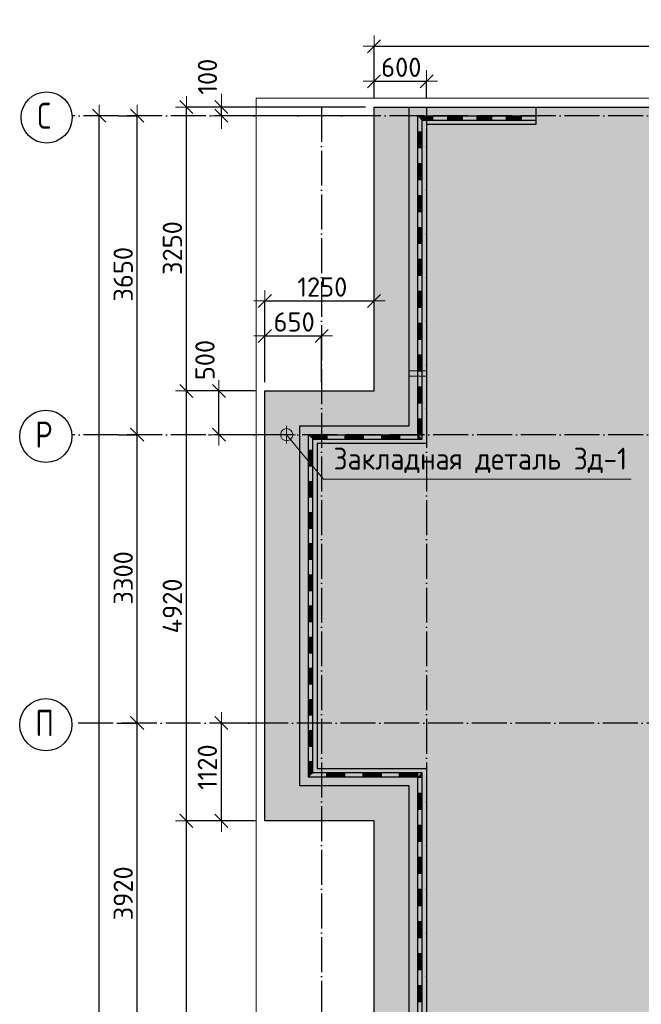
# Model space of a CAD drawing. Header units: millimetres. Extents: x -3483 to 105345, y -283423 to 72284.
# Tile 75 of 155: x -3453 to 3656, y 36321 to 47589. Entities that reach past the tile are written whole.
import ezdxf

# ---------------------------------------------------------------- set-up
doc = ezdxf.new("R2010")
doc.units = ezdxf.units.MM
doc.header["$PDMODE"] = 65
for name, pattern in [('______11', [500, 400, -50, 0, -50]), ('______2', [270, 200, -70]), ('______5', [1100, 800, -100, 100, -100])]:
    doc.linetypes.add(name, pattern=pattern)
for name, color, linetype, lineweight in [('Standard', 7, 'Continuous', 25), ('Закладная деталь_ общее', 7, 'Continuous', 25), ('Размерная линия_ общее', 7, 'Continuous', 13), ('Стена_ общее', 7, 'Continuous', 35), ('Фундамент (1)', 7, 'Continuous', 35), ('Фундамент_ общее', 7, 'Continuous', 35)]:
    doc.layers.add(name, color=color, linetype=linetype, lineweight=lineweight)
doc.layers.add('Осевая линия_ общее', color=7, linetype='______5', lineweight=13, true_color=0xa0a0a0)
doc.styles.add('ISOCPEUR', font='ISOCPEUR')
doc.dimstyles.new('DIMSTYLE_4', dxfattribs={"dimtxt": 220, "dimasz": 250, "dimexe": 0, "dimexo": 0, "dimgap": 110, "dimtad": 2, "dimdec": 0, "dimrnd": 5, "dimzin": 12, "dimdsep": 46, "dimtxsty": 'ISOCPEUR', "dimblk1": 'ALL_ML_STRICH', "dimblk2": 'ALL_ML_STRICH', "dimsah": 1, "dimcen": 0, "dimclrd": 7, "dimclre": 256, "dimclrt": 7, "dimadec": 0, "dimazin": 0, "dimtfac": 1, "dimtdec": 0, "dimtix": 1, "dimtmove": 2, "dimatfit": 3, "dimfxl": 0, "dimtzin": 0, "dimlwd": 0, "dimlwe": -3, "dimarcsym": 0})
doc.dimstyles.new('DIMSTYLE_5', dxfattribs={"dimtxt": 220, "dimasz": 250, "dimexe": 0, "dimexo": 0, "dimgap": 110, "dimtad": 2, "dimdec": 0, "dimrnd": 5, "dimzin": 12, "dimdsep": 46, "dimtxsty": 'ISOCPEUR', "dimblk1": 'ALL_ML_STRICH', "dimblk2": 'ALL_ML_STRICH', "dimsah": 1, "dimcen": 0, "dimclrd": 7, "dimclre": 256, "dimclrt": 7, "dimadec": 0, "dimazin": 0, "dimtfac": 1, "dimtdec": 0, "dimtix": 1, "dimtmove": 2, "dimatfit": 3, "dimfxl": 0, "dimtvp": 1.2, "dimtzin": 0, "dimlwd": 0, "dimlwe": -3, "dimarcsym": 0})

# ---------------------------------------------------------------- blocks, each defined once
blk = doc.blocks.new('ALL_ML_STRICH')
at = {"color": 0, "linetype": 'ByBlock', "lineweight": -2}
for p, q in [((0, -0.5), (0, 0.5)), ((-1, 0), (0.5, 0)), ((-0.3, -0.3), (0.3, 0.3))]:
    blk.add_line(p, q, dxfattribs=at)
blk = doc.blocks.new('*D12')
at = {"layer": 'DEFPOINTS', "color": 7, "linetype": 'Continuous', "lineweight": 13, "transparency": 33554687}
for p in [(600, 47285), (600, 46590), (14500, 46590)]:
    blk.add_point(p, dxfattribs=at)
at = {"layer": 'Размерная линия_ общее', "color": 253, "linetype": 'Continuous', "lineweight": -2, "true_color": 0xa0a0a0, "transparency": 33554687}
for p, q in [((600, 46690), (600, 47285)), ((14500, 46690), (14500, 47285))]:
    blk.add_line(p, q, dxfattribs=at)
at = {"layer": 'Размерная линия_ общее', "color": 7, "linetype": 'Continuous', "lineweight": -2, "transparency": 33554687}
blk.add_line((600, 47285), (14500, 47285), dxfattribs=at)
at = {"layer": 'Размерная линия_ общее', "color": 7, "linetype": 'Continuous', "lineweight": 13, "transparency": 33554687, "xscale": 250, "yscale": 250, "zscale": 250, "rotation": 180}
blk.add_blockref('ALL_ML_STRICH', (600, 47285), dxfattribs=at)
at = {"layer": 'Размерная линия_ общее', "color": 7, "linetype": 'Continuous', "lineweight": 13, "transparency": 33554687, "xscale": 250, "yscale": 250, "zscale": 250}
blk.add_blockref('ALL_ML_STRICH', (14500, 47285), dxfattribs=at)
at = {"layer": 'Размерная линия_ общее', "color": 7, "linetype": 'Continuous', "lineweight": 13, "transparency": 33554687, "insert": (7583, 47445), "char_height": 220, "width": 1100, "attachment_point": 5, "style": 'ISOCPEUR'}
blk.add_mtext('\\A1;{13900}', dxfattribs=at)
blk = doc.blocks.new('*D14')
at = {"layer": 'DEFPOINTS', "color": 7, "linetype": 'Continuous', "lineweight": 13, "transparency": 33554687}
for p in [(600, 46885), (600, 46590), (1200, 46590)]:
    blk.add_point(p, dxfattribs=at)
at = {"layer": 'Размерная линия_ общее', "color": 253, "linetype": 'Continuous', "lineweight": -2, "true_color": 0xa0a0a0, "transparency": 33554687}
for p, q in [((600, 46690), (600, 46885)), ((1200, 46690), (1200, 46885))]:
    blk.add_line(p, q, dxfattribs=at)
at = {"layer": 'Размерная линия_ общее', "color": 7, "linetype": 'Continuous', "lineweight": -2, "transparency": 33554687}
blk.add_line((600, 46885), (1200, 46885), dxfattribs=at)
at = {"layer": 'Размерная линия_ общее', "color": 7, "linetype": 'Continuous', "lineweight": 13, "transparency": 33554687, "xscale": 250, "yscale": 250, "zscale": 250, "rotation": 180}
blk.add_blockref('ALL_ML_STRICH', (600, 46885), dxfattribs=at)
at = {"layer": 'Размерная линия_ общее', "color": 7, "linetype": 'Continuous', "lineweight": 13, "transparency": 33554687, "xscale": 250, "yscale": 250, "zscale": 250}
blk.add_blockref('ALL_ML_STRICH', (1200, 46885), dxfattribs=at)
at = {"layer": 'Размерная линия_ общее', "color": 7, "linetype": 'Continuous', "lineweight": 13, "transparency": 33554687, "insert": (911, 47045), "char_height": 220, "width": 660, "attachment_point": 5, "style": 'ISOCPEUR'}
blk.add_mtext('\\A1;{600}', dxfattribs=at)
blk = doc.blocks.new('*D21')
at = {"layer": 'DEFPOINTS', "color": 7, "linetype": 'Continuous', "lineweight": 13, "transparency": 33554687}
for p in [(-650, 39540), (-1147, 38420), (-650, 38420)]:
    blk.add_point(p, dxfattribs=at)
at = {"layer": 'Размерная линия_ общее', "color": 253, "linetype": 'Continuous', "lineweight": -2, "true_color": 0xa0a0a0, "transparency": 33554687}
for p, q in [((-750, 39540), (-1147, 39540)), ((-750, 38420), (-1147, 38420))]:
    blk.add_line(p, q, dxfattribs=at)
at = {"layer": 'Размерная линия_ общее', "color": 7, "linetype": 'Continuous', "lineweight": -2, "transparency": 33554687}
blk.add_line((-1147, 38420), (-1147, 39540), dxfattribs=at)
at = {"layer": 'Размерная линия_ общее', "color": 7, "linetype": 'Continuous', "lineweight": 13, "transparency": 33554687, "xscale": 250, "yscale": 250, "zscale": 250}
for p, rotation in [((-1147, 39540), 90), ((-1147, 38420), 270)]:
    blk.add_blockref('ALL_ML_STRICH', p, dxfattribs=dict(at, rotation=rotation))
at = {"layer": 'Размерная линия_ общее', "color": 7, "linetype": 'Continuous', "lineweight": 13, "transparency": 33554687, "insert": (-1307, 39035), "char_height": 220, "width": 880, "attachment_point": 5, "rotation": 90, "style": 'ISOCPEUR'}
blk.add_mtext('\\A1;{1120}', dxfattribs=at)
blk = doc.blocks.new('*D30')
at = {"layer": 'DEFPOINTS', "color": 7, "linetype": 'Continuous', "lineweight": 13, "transparency": 33554687}
for p in [(-650, 38420), (-1547, 32820), (-650, 32820)]:
    blk.add_point(p, dxfattribs=at)
at = {"layer": 'Размерная линия_ общее', "color": 253, "linetype": 'Continuous', "lineweight": -2, "true_color": 0xa0a0a0, "transparency": 33554687}
for p, q in [((-750, 38420), (-1547, 38420)), ((-750, 32820), (-1547, 32820))]:
    blk.add_line(p, q, dxfattribs=at)
at = {"layer": 'Размерная линия_ общее', "color": 7, "linetype": 'Continuous', "lineweight": -2, "transparency": 33554687}
blk.add_line((-1547, 32820), (-1547, 38420), dxfattribs=at)
at = {"layer": 'Размерная линия_ общее', "color": 7, "linetype": 'Continuous', "lineweight": 13, "transparency": 33554687, "xscale": 250, "yscale": 250, "zscale": 250}
for p, rotation in [((-1547, 38420), 90), ((-1547, 32820), 270)]:
    blk.add_blockref('ALL_ML_STRICH', p, dxfattribs=dict(at, rotation=rotation))
at = {"layer": 'Размерная линия_ общее', "color": 7, "linetype": 'Continuous', "lineweight": 13, "transparency": 33554687, "insert": (-1707, 35631), "char_height": 220, "width": 880, "attachment_point": 5, "rotation": 90, "style": 'ISOCPEUR'}
blk.add_mtext('\\A1;{5600}', dxfattribs=at)
blk = doc.blocks.new('*D31')
at = {"layer": 'DEFPOINTS', "color": 7, "linetype": 'Continuous', "lineweight": 13, "transparency": 33554687}
for p in [(-650, 43340), (-1547, 38420), (-650, 38420)]:
    blk.add_point(p, dxfattribs=at)
at = {"layer": 'Размерная линия_ общее', "color": 253, "linetype": 'Continuous', "lineweight": -2, "true_color": 0xa0a0a0, "transparency": 33554687}
for p, q in [((-750, 43340), (-1547, 43340)), ((-750, 38420), (-1547, 38420))]:
    blk.add_line(p, q, dxfattribs=at)
at = {"layer": 'Размерная линия_ общее', "color": 7, "linetype": 'Continuous', "lineweight": -2, "transparency": 33554687}
blk.add_line((-1547, 38420), (-1547, 43340), dxfattribs=at)
at = {"layer": 'Размерная линия_ общее', "color": 7, "linetype": 'Continuous', "lineweight": 13, "transparency": 33554687, "xscale": 250, "yscale": 250, "zscale": 250}
for p, rotation in [((-1547, 43340), 90), ((-1547, 38420), 270)]:
    blk.add_blockref('ALL_ML_STRICH', p, dxfattribs=dict(at, rotation=rotation))
at = {"layer": 'Размерная линия_ общее', "color": 7, "linetype": 'Continuous', "lineweight": 13, "transparency": 33554687, "insert": (-1707, 40880), "char_height": 220, "width": 880, "attachment_point": 5, "rotation": 90, "style": 'ISOCPEUR'}
blk.add_mtext('\\A1;{4920}', dxfattribs=at)
blk = doc.blocks.new('*D32')
at = {"layer": 'DEFPOINTS', "color": 7, "linetype": 'Continuous', "lineweight": 13, "transparency": 33554687}
for p in [(600, 46590), (-1547, 43340), (-650, 43340)]:
    blk.add_point(p, dxfattribs=at)
at = {"layer": 'Размерная линия_ общее', "color": 253, "linetype": 'Continuous', "lineweight": -2, "true_color": 0xa0a0a0, "transparency": 33554687}
for p, q in [((500, 46590), (-1547, 46590)), ((-750, 43340), (-1547, 43340))]:
    blk.add_line(p, q, dxfattribs=at)
at = {"layer": 'Размерная линия_ общее', "color": 7, "linetype": 'Continuous', "lineweight": -2, "transparency": 33554687}
blk.add_line((-1547, 43340), (-1547, 46590), dxfattribs=at)
at = {"layer": 'Размерная линия_ общее', "color": 7, "linetype": 'Continuous', "lineweight": 13, "transparency": 33554687, "xscale": 250, "yscale": 250, "zscale": 250}
for p, rotation in [((-1547, 46590), 90), ((-1547, 43340), 270)]:
    blk.add_blockref('ALL_ML_STRICH', p, dxfattribs=dict(at, rotation=rotation))
at = {"layer": 'Размерная линия_ общее', "color": 7, "linetype": 'Continuous', "lineweight": 13, "transparency": 33554687, "insert": (-1707, 44976), "char_height": 220, "width": 880, "attachment_point": 5, "rotation": 90, "style": 'ISOCPEUR'}
blk.add_mtext('\\A1;{3250}', dxfattribs=at)
blk = doc.blocks.new('*D33')
at = {"layer": 'DEFPOINTS', "color": 7, "linetype": 'Continuous', "lineweight": 13, "transparency": 33554687}
for p in [(600, 46590), (-1147, 46490), (532, 46490)]:
    blk.add_point(p, dxfattribs=at)
at = {"layer": 'Размерная линия_ общее', "color": 253, "linetype": 'Continuous', "lineweight": -2, "true_color": 0xa0a0a0, "transparency": 33554687}
for p, q in [((500, 46590), (-1147, 46590)), ((432, 46490), (-1147, 46490))]:
    blk.add_line(p, q, dxfattribs=at)
at = {"layer": 'Размерная линия_ общее', "color": 7, "linetype": 'Continuous', "lineweight": -2, "transparency": 33554687}
blk.add_line((-1147, 46490), (-1147, 46590), dxfattribs=at)
at = {"layer": 'Размерная линия_ общее', "color": 7, "linetype": 'Continuous', "lineweight": 13, "transparency": 33554687, "xscale": 250, "yscale": 250, "zscale": 250}
for p, rotation in [((-1147, 46490), 270), ((-1147, 46590), 90)]:
    blk.add_blockref('ALL_ML_STRICH', p, dxfattribs=dict(at, rotation=rotation))
at = {"layer": 'Размерная линия_ общее', "color": 7, "linetype": 'Continuous', "lineweight": 13, "transparency": 33554687, "insert": (-1306, 46937), "char_height": 220, "width": 660, "attachment_point": 5, "rotation": 90, "style": 'ISOCPEUR'}
blk.add_mtext('\\A1;{100}', dxfattribs=at)
blk = doc.blocks.new('*D35')
at = {"layer": 'DEFPOINTS', "color": 7, "linetype": 'Continuous', "lineweight": 13, "transparency": 33554687}
for p in [(-650, 44370), (-650, 43340), (600, 43340)]:
    blk.add_point(p, dxfattribs=at)
at = {"layer": 'Размерная линия_ общее', "color": 253, "linetype": 'Continuous', "lineweight": -2, "true_color": 0xa0a0a0, "transparency": 33554687}
for p, q in [((-650, 43440), (-650, 44370)), ((600, 43440), (600, 44370))]:
    blk.add_line(p, q, dxfattribs=at)
at = {"layer": 'Размерная линия_ общее', "color": 7, "linetype": 'Continuous', "lineweight": -2, "transparency": 33554687}
blk.add_line((-650, 44370), (600, 44370), dxfattribs=at)
at = {"layer": 'Размерная линия_ общее', "color": 7, "linetype": 'Continuous', "lineweight": 13, "transparency": 33554687, "xscale": 250, "yscale": 250, "zscale": 250, "rotation": 180}
blk.add_blockref('ALL_ML_STRICH', (-650, 44370), dxfattribs=at)
at = {"layer": 'Размерная линия_ общее', "color": 7, "linetype": 'Continuous', "lineweight": 13, "transparency": 33554687, "xscale": 250, "yscale": 250, "zscale": 250}
blk.add_blockref('ALL_ML_STRICH', (600, 44370), dxfattribs=at)
at = {"layer": 'Размерная линия_ общее', "color": 7, "linetype": 'Continuous', "lineweight": 13, "transparency": 33554687, "insert": (8, 44530), "char_height": 220, "width": 880, "attachment_point": 5, "style": 'ISOCPEUR'}
blk.add_mtext('\\A1;{1250}', dxfattribs=at)
blk = doc.blocks.new('*D36')
at = {"layer": 'DEFPOINTS', "color": 7, "linetype": 'Continuous', "lineweight": 13, "transparency": 33554687}
for p in [(-650, 43970), (-650, 43340), (0, 43340)]:
    blk.add_point(p, dxfattribs=at)
at = {"layer": 'Размерная линия_ общее', "color": 253, "linetype": 'Continuous', "lineweight": -2, "true_color": 0xa0a0a0, "transparency": 33554687}
for p, q in [((-650, 43440), (-650, 43970)), ((0, 43440), (0, 43970))]:
    blk.add_line(p, q, dxfattribs=at)
at = {"layer": 'Размерная линия_ общее', "color": 7, "linetype": 'Continuous', "lineweight": -2, "transparency": 33554687}
blk.add_line((-650, 43970), (0, 43970), dxfattribs=at)
at = {"layer": 'Размерная линия_ общее', "color": 7, "linetype": 'Continuous', "lineweight": 13, "transparency": 33554687, "xscale": 250, "yscale": 250, "zscale": 250, "rotation": 180}
blk.add_blockref('ALL_ML_STRICH', (-650, 43970), dxfattribs=at)
at = {"layer": 'Размерная линия_ общее', "color": 7, "linetype": 'Continuous', "lineweight": 13, "transparency": 33554687, "xscale": 250, "yscale": 250, "zscale": 250}
blk.add_blockref('ALL_ML_STRICH', (0, 43970), dxfattribs=at)
at = {"layer": 'Размерная линия_ общее', "color": 7, "linetype": 'Continuous', "lineweight": 13, "transparency": 33554687, "insert": (-314, 44130), "char_height": 220, "width": 660, "attachment_point": 5, "style": 'ISOCPEUR'}
blk.add_mtext('\\A1;{650}', dxfattribs=at)
blk = doc.blocks.new('*D706')
at = {"layer": 'DEFPOINTS', "color": 7, "linetype": 'Continuous', "lineweight": 13, "transparency": 33554687}
for p in [(-2418, 46490), (-2783, 0), (-2544, 0)]:
    blk.add_point(p, dxfattribs=at)
at = {"layer": 'Размерная линия_ общее', "color": 253, "linetype": 'Continuous', "lineweight": -2, "true_color": 0xa0a0a0, "transparency": 33554687}
for p, q in [((-2438, 46490), (-2544, 46490)), ((-2763, 0), (-2544, 0))]:
    blk.add_line(p, q, dxfattribs=at)
at = {"layer": 'Размерная линия_ общее', "color": 7, "linetype": 'Continuous', "lineweight": -2, "transparency": 33554687}
blk.add_line((-2544, 0), (-2544, 46490), dxfattribs=at)
at = {"layer": 'Размерная линия_ общее', "color": 7, "linetype": 'Continuous', "lineweight": 13, "transparency": 33554687, "xscale": 250, "yscale": 250, "zscale": 250}
for p, rotation in [((-2544, 46490), 90), ((-2544, 0), 270)]:
    blk.add_blockref('ALL_ML_STRICH', p, dxfattribs=dict(at, rotation=rotation))
at = {"layer": 'Размерная линия_ общее', "color": 7, "linetype": 'Continuous', "lineweight": 13, "transparency": 33554687, "insert": (-2704, 23234), "char_height": 220, "width": 1100, "attachment_point": 5, "rotation": 90, "style": 'ISOCPEUR'}
blk.add_mtext('\\A1;{46490}', dxfattribs=at)
blk = doc.blocks.new('*D718')
at = {"layer": 'DEFPOINTS', "color": 7, "linetype": 'Continuous', "lineweight": 13, "transparency": 33554687}
for p in [(-2424, 39540), (-2424, 35620), (-2109, 35620)]:
    blk.add_point(p, dxfattribs=at)
at = {"layer": 'Размерная линия_ общее', "color": 253, "linetype": 'Continuous', "lineweight": -2, "true_color": 0xa0a0a0, "transparency": 33554687}
for p, q in [((-2324, 39540), (-2109, 39540)), ((-2324, 35620), (-2109, 35620))]:
    blk.add_line(p, q, dxfattribs=at)
at = {"layer": 'Размерная линия_ общее', "color": 7, "linetype": 'Continuous', "lineweight": -2, "transparency": 33554687}
blk.add_line((-2109, 35620), (-2109, 39540), dxfattribs=at)
at = {"layer": 'Размерная линия_ общее', "color": 7, "linetype": 'Continuous', "lineweight": 13, "transparency": 33554687, "xscale": 250, "yscale": 250, "zscale": 250}
for p, rotation in [((-2109, 39540), 90), ((-2109, 35620), 270)]:
    blk.add_blockref('ALL_ML_STRICH', p, dxfattribs=dict(at, rotation=rotation))
at = {"layer": 'Размерная линия_ общее', "color": 7, "linetype": 'Continuous', "lineweight": 13, "transparency": 33554687, "insert": (-2269, 37591), "char_height": 220, "width": 880, "attachment_point": 5, "rotation": 90, "style": 'ISOCPEUR'}
blk.add_mtext('\\A1;{3920}', dxfattribs=at)
blk = doc.blocks.new('*D719')
at = {"layer": 'DEFPOINTS', "color": 7, "linetype": 'Continuous', "lineweight": 13, "transparency": 33554687}
for p in [(-2424, 42840), (-2424, 39540), (-2109, 39540)]:
    blk.add_point(p, dxfattribs=at)
at = {"layer": 'Размерная линия_ общее', "color": 253, "linetype": 'Continuous', "lineweight": -2, "true_color": 0xa0a0a0, "transparency": 33554687}
for p, q in [((-2324, 42840), (-2109, 42840)), ((-2324, 39540), (-2109, 39540))]:
    blk.add_line(p, q, dxfattribs=at)
at = {"layer": 'Размерная линия_ общее', "color": 7, "linetype": 'Continuous', "lineweight": -2, "transparency": 33554687}
blk.add_line((-2109, 39540), (-2109, 42840), dxfattribs=at)
at = {"layer": 'Размерная линия_ общее', "color": 7, "linetype": 'Continuous', "lineweight": 13, "transparency": 33554687, "xscale": 250, "yscale": 250, "zscale": 250}
for p, rotation in [((-2109, 42840), 90), ((-2109, 39540), 270)]:
    blk.add_blockref('ALL_ML_STRICH', p, dxfattribs=dict(at, rotation=rotation))
at = {"layer": 'Размерная линия_ общее', "color": 7, "linetype": 'Continuous', "lineweight": 13, "transparency": 33554687, "insert": (-2269, 41201), "char_height": 220, "width": 880, "attachment_point": 5, "rotation": 90, "style": 'ISOCPEUR'}
blk.add_mtext('\\A1;{3300}', dxfattribs=at)
blk = doc.blocks.new('*D720')
at = {"layer": 'DEFPOINTS', "color": 7, "linetype": 'Continuous', "lineweight": 13, "transparency": 33554687}
for p in [(-2424, 46490), (-2424, 42840), (-2109, 42840)]:
    blk.add_point(p, dxfattribs=at)
at = {"layer": 'Размерная линия_ общее', "color": 253, "linetype": 'Continuous', "lineweight": -2, "true_color": 0xa0a0a0, "transparency": 33554687}
for p, q in [((-2324, 46490), (-2109, 46490)), ((-2324, 42840), (-2109, 42840))]:
    blk.add_line(p, q, dxfattribs=at)
at = {"layer": 'Размерная линия_ общее', "color": 7, "linetype": 'Continuous', "lineweight": -2, "transparency": 33554687}
blk.add_line((-2109, 42840), (-2109, 46490), dxfattribs=at)
at = {"layer": 'Размерная линия_ общее', "color": 7, "linetype": 'Continuous', "lineweight": 13, "transparency": 33554687, "xscale": 250, "yscale": 250, "zscale": 250}
for p, rotation in [((-2109, 46490), 90), ((-2109, 42840), 270)]:
    blk.add_blockref('ALL_ML_STRICH', p, dxfattribs=dict(at, rotation=rotation))
at = {"layer": 'Размерная линия_ общее', "color": 7, "linetype": 'Continuous', "lineweight": 13, "transparency": 33554687, "insert": (-2269, 44676), "char_height": 220, "width": 880, "attachment_point": 5, "rotation": 90, "style": 'ISOCPEUR'}
blk.add_mtext('\\A1;{3650}', dxfattribs=at)
blk = doc.blocks.new('*D803')
at = {"layer": 'DEFPOINTS', "color": 7, "linetype": 'Continuous', "lineweight": 13, "transparency": 33554687}
for p in [(-650, 43340), (-1174, 42840), (-400, 42840)]:
    blk.add_point(p, dxfattribs=at)
at = {"layer": 'Размерная линия_ общее', "color": 253, "linetype": 'Continuous', "lineweight": -2, "true_color": 0xa0a0a0, "transparency": 33554687}
for p, q in [((-750, 43340), (-1174, 43340)), ((-500, 42840), (-1174, 42840))]:
    blk.add_line(p, q, dxfattribs=at)
at = {"layer": 'Размерная линия_ общее', "color": 7, "linetype": 'Continuous', "lineweight": -2, "transparency": 33554687}
blk.add_line((-1174, 42840), (-1174, 43340), dxfattribs=at)
at = {"layer": 'Размерная линия_ общее', "color": 7, "linetype": 'Continuous', "lineweight": 13, "transparency": 33554687, "xscale": 250, "yscale": 250, "zscale": 250}
for p, rotation in [((-1174, 43340), 90), ((-1174, 42840), 270)]:
    blk.add_blockref('ALL_ML_STRICH', p, dxfattribs=dict(at, rotation=rotation))
at = {"layer": 'Размерная линия_ общее', "color": 7, "linetype": 'Continuous', "lineweight": 13, "transparency": 33554687, "insert": (-1334, 43694), "char_height": 220, "width": 660, "attachment_point": 5, "rotation": 90, "style": 'ISOCPEUR'}
blk.add_mtext('\\A1;{500}', dxfattribs=at)
blk = doc.blocks.new('ЭЛЕМЕНТ_УЗОРА_5')
at = {"layer": 'Standard', "color": 7, "linetype": 'Continuous', "lineweight": 25, "transparency": 33554687}
for p, q in [((1100, 46125), (1100, 46490)), ((1100, 46490), (1100, 46490)), ((1100, 46490), (1100, 46490)), ((1100, 46490), (1100, 46490)), ((1110, 46480), (1269, 46480)), ((1120, 46470), (1269, 46470)), ((1130, 46460), (1269, 46460)), ((1140, 46450), (1269, 46450)), ((1150, 46125), (1150, 46440)), ((1150, 46440), (1438, 46440)), ((1269, 46490), (1269, 46440)), ((1438, 46490), (1775, 46490)), ((1438, 46490), (1438, 46440)), ((1438, 46490), (1438, 46440)), ((1438, 46480), (1606, 46480)), ((1438, 46470), (1606, 46470)), ((1438, 46460), (1606, 46460)), ((1438, 46450), (1606, 46450)), ((1438, 46440), (1775, 46440)), ((1606, 46490), (1606, 46440)), ((1775, 46490), (2112, 46490)), ((1775, 46490), (1775, 46440)), ((1775, 46490), (1775, 46440)), ((1775, 46480), (1944, 46480)), ((1775, 46470), (1944, 46470)), ((1775, 46460), (1944, 46460)), ((1775, 46450), (1944, 46450)), ((1775, 46440), (2112, 46440)), ((1944, 46490), (1944, 46440)), ((2112, 46490), (2450, 46490)), ((2112, 46490), (2112, 46440)), ((2112, 46490), (2112, 46440)), ((2112, 46480), (2281, 46480)), ((2112, 46470), (2281, 46470)), ((2112, 46460), (2281, 46460)), ((2112, 46450), (2281, 46450)), ((2112, 46440), (2450, 46440)), ((2281, 46490), (2281, 46440)), ((2450, 46490), (2450, 46490)), ((2450, 46490), (2450, 46440)), ((2450, 46490), (2450, 46440)), ((2450, 46480), (2450, 46480)), ((2450, 46470), (2450, 46470)), ((2450, 46460), (2450, 46460)), ((2450, 46450), (2450, 46450)), ((2450, 46440), (2450, 46440)), ((1100, 46307), (1150, 46307)), ((1110, 46125), (1110, 46307)), ((1120, 46125), (1120, 46307)), ((1130, 46125), (1130, 46307)), ((1140, 46125), (1140, 46307)), ((1100, 45760), (1100, 46125)), ((1100, 46125), (1150, 46125)), ((1100, 46125), (1150, 46125)), ((1150, 45760), (1150, 46125)), ((1100, 45942), (1150, 45942)), ((1110, 45760), (1110, 45942)), ((1120, 45760), (1120, 45942)), ((1130, 45760), (1130, 45942)), ((1140, 45760), (1140, 45942)), ((1100, 45395), (1100, 45760)), ((1100, 45760), (1150, 45760)), ((1100, 45760), (1150, 45760)), ((1150, 45395), (1150, 45760)), ((1100, 45578), (1150, 45578)), ((1110, 45395), (1110, 45578)), ((1120, 45395), (1120, 45578)), ((1130, 45395), (1130, 45578)), ((1140, 45395), (1140, 45578)), ((1100, 45030), (1100, 45395)), ((1100, 45395), (1150, 45395)), ((1100, 45395), (1150, 45395)), ((1150, 45030), (1150, 45395)), ((1100, 45212), (1150, 45212)), ((1110, 45030), (1110, 45212)), ((1120, 45030), (1120, 45212)), ((1130, 45030), (1130, 45212)), ((1140, 45030), (1140, 45212)), ((1100, 44665), (1100, 45030)), ((1100, 45030), (1150, 45030)), ((1100, 45030), (1150, 45030)), ((1150, 44665), (1150, 45030)), ((1100, 44848), (1150, 44848)), ((1110, 44665), (1110, 44848)), ((1120, 44665), (1120, 44848)), ((1130, 44665), (1130, 44848)), ((1140, 44665), (1140, 44848)), ((1100, 44300), (1100, 44665)), ((1100, 44665), (1150, 44665)), ((1100, 44665), (1150, 44665)), ((1150, 44300), (1150, 44665)), ((1100, 44482), (1150, 44482)), ((1110, 44300), (1110, 44482)), ((1120, 44300), (1120, 44482)), ((1130, 44300), (1130, 44482)), ((1140, 44300), (1140, 44482)), ((1100, 43935), (1100, 44300)), ((1100, 44300), (1150, 44300)), ((1100, 44300), (1150, 44300)), ((1150, 43935), (1150, 44300)), ((1100, 44117), (1150, 44117)), ((1110, 43935), (1110, 44117)), ((1120, 43935), (1120, 44117)), ((1130, 43935), (1130, 44117)), ((1140, 43935), (1140, 44117)), ((1100, 43570), (1100, 43935)), ((1100, 43935), (1150, 43935)), ((1100, 43935), (1150, 43935)), ((1150, 43570), (1150, 43935)), ((1100, 43752), (1150, 43752)), ((1110, 43570), (1110, 43752)), ((1120, 43570), (1120, 43752)), ((1130, 43570), (1130, 43752)), ((1140, 43570), (1140, 43752)), ((1100, 43205), (1100, 43570)), ((1100, 43570), (1150, 43570)), ((1100, 43570), (1150, 43570)), ((1150, 43205), (1150, 43570)), ((1100, 43388), (1150, 43388)), ((1110, 43205), (1110, 43388)), ((1120, 43205), (1120, 43388)), ((1130, 43205), (1130, 43388)), ((1140, 43205), (1140, 43388)), ((1100, 42840), (1100, 43205)), ((1100, 43205), (1150, 43205)), ((1100, 43205), (1150, 43205)), ((1150, 42840), (1150, 43205)), ((1100, 43023), (1150, 43023)), ((1110, 42840), (1110, 43023)), ((1120, 42840), (1120, 43023)), ((1130, 42840), (1130, 43023)), ((1140, 42840), (1140, 43023)), ((-150, 42840), (-150, 42840)), ((-150, 42840), (267, 42840)), ((-150, 42840), (-150, 42840)), ((-150, 42840), (-150, 42840)), ((-140, 42830), (58, 42830)), ((58, 42840), (58, 42790)), ((267, 42840), (683, 42840)), ((267, 42840), (267, 42790)), ((267, 42840), (267, 42790)), ((267, 42830), (475, 42830)), ((475, 42840), (475, 42790)), ((683, 42840), (1100, 42840)), ((683, 42840), (683, 42790)), ((683, 42840), (683, 42790)), ((683, 42830), (892, 42830)), ((892, 42840), (892, 42790)), ((1100, 42840), (1100, 42840)), ((1100, 42840), (1100, 42790)), ((1100, 42840), (1100, 42790)), ((1100, 42840), (1100, 42840)), ((1100, 42840), (1150, 42840)), ((1100, 42840), (1150, 42840)), ((1100, 42830), (1110, 42830)), ((1150, 42790), (1150, 42840)), ((-130, 42820), (58, 42820)), ((-120, 42810), (58, 42810)), ((-110, 42800), (58, 42800)), ((-100, 42484), (-100, 42790)), ((-100, 42790), (267, 42790)), ((267, 42820), (475, 42820)), ((267, 42810), (475, 42810)), ((267, 42800), (475, 42800)), ((267, 42790), (683, 42790)), ((683, 42820), (892, 42820)), ((683, 42810), (892, 42810)), ((683, 42800), (892, 42800)), ((683, 42790), (1100, 42790)), ((1100, 42820), (1120, 42820)), ((1100, 42810), (1130, 42810)), ((1100, 42800), (1140, 42800)), ((1100, 42790), (1150, 42790)), ((-150, 42662), (-100, 42662)), ((-140, 42484), (-140, 42662)), ((-130, 42484), (-130, 42662)), ((-120, 42484), (-120, 42662)), ((-110, 42484), (-110, 42662)), ((-150, 42127), (-150, 42484)), ((-150, 42484), (-100, 42484)), ((-150, 42484), (-100, 42484)), ((-100, 42127), (-100, 42484)), ((-150, 42305), (-100, 42305)), ((-140, 42127), (-140, 42305)), ((-130, 42127), (-130, 42305)), ((-120, 42127), (-120, 42305)), ((-110, 42127), (-110, 42305)), ((-150, 41771), (-150, 42127)), ((-150, 42127), (-100, 42127)), ((-150, 42127), (-100, 42127)), ((-100, 41771), (-100, 42127)), ((-150, 41949), (-100, 41949)), ((-140, 41771), (-140, 41949)), ((-130, 41771), (-130, 41949)), ((-120, 41771), (-120, 41949)), ((-110, 41771), (-110, 41949)), ((-150, 41415), (-150, 41771)), ((-150, 41771), (-100, 41771)), ((-150, 41771), (-100, 41771)), ((-100, 41415), (-100, 41771)), ((-150, 41593), (-100, 41593)), ((-140, 41415), (-140, 41593)), ((-130, 41415), (-130, 41593)), ((-120, 41415), (-120, 41593)), ((-110, 41415), (-110, 41593)), ((-150, 41058), (-150, 41415)), ((-150, 41415), (-100, 41415)), ((-150, 41415), (-100, 41415)), ((-100, 41058), (-100, 41415)), ((-150, 41236), (-100, 41236)), ((-140, 41058), (-140, 41236)), ((-130, 41058), (-130, 41236)), ((-120, 41058), (-120, 41236)), ((-110, 41058), (-110, 41236)), ((-150, 40702), (-150, 41058)), ((-150, 41058), (-100, 41058)), ((-150, 41058), (-100, 41058)), ((-100, 40702), (-100, 41058)), ((-150, 40880), (-100, 40880)), ((-140, 40702), (-140, 40880)), ((-130, 40702), (-130, 40880)), ((-120, 40702), (-120, 40880)), ((-110, 40702), (-110, 40880)), ((-150, 40345), (-150, 40702)), ((-150, 40702), (-100, 40702)), ((-150, 40702), (-100, 40702)), ((-100, 40345), (-100, 40702)), ((-150, 40524), (-100, 40524)), ((-140, 40345), (-140, 40524)), ((-130, 40345), (-130, 40524)), ((-120, 40345), (-120, 40524)), ((-110, 40345), (-110, 40524)), ((-150, 39989), (-150, 40345)), ((-150, 40345), (-100, 40345)), ((-150, 40345), (-100, 40345)), ((-100, 39989), (-100, 40345)), ((-150, 40167), (-100, 40167)), ((-140, 39989), (-140, 40167)), ((-130, 39989), (-130, 40167)), ((-120, 39989), (-120, 40167)), ((-110, 39989), (-110, 40167)), ((-150, 39633), (-150, 39989)), ((-150, 39989), (-100, 39989)), ((-150, 39989), (-100, 39989)), ((-100, 39633), (-100, 39989)), ((-150, 39811), (-100, 39811)), ((-140, 39633), (-140, 39811)), ((-130, 39633), (-130, 39811)), ((-120, 39633), (-120, 39811)), ((-110, 39633), (-110, 39811)), ((-150, 39276), (-150, 39633)), ((-150, 39633), (-100, 39633)), ((-150, 39633), (-100, 39633)), ((-100, 39276), (-100, 39633)), ((-150, 39455), (-100, 39455)), ((-140, 39276), (-140, 39455)), ((-130, 39276), (-130, 39455)), ((-120, 39276), (-120, 39455)), ((-110, 39276), (-110, 39455)), ((-150, 39276), (-100, 39276)), ((-150, 39276), (-100, 39276)), ((-100, 38970), (-100, 39276)), ((-150, 39098), (-100, 39098)), ((-140, 38930), (-140, 39098)), ((-130, 38940), (-130, 39098)), ((-120, 38950), (-120, 39098)), ((-110, 38960), (-110, 39098)), ((267, 38920), (-150, 38920)), ((-150, 38920), (-150, 38920)), ((-150, 38920), (-150, 38920)), ((-150, 38920), (-150, 38920)), ((267, 38970), (-100, 38970)), ((58, 38920), (58, 38970)), ((267, 38960), (58, 38960)), ((267, 38950), (58, 38950)), ((267, 38940), (58, 38940)), ((267, 38930), (58, 38930)), ((683, 38970), (267, 38970)), ((267, 38920), (267, 38970)), ((267, 38920), (267, 38970)), ((683, 38920), (267, 38920)), ((475, 38920), (475, 38970)), ((683, 38960), (475, 38960)), ((683, 38950), (475, 38950)), ((683, 38940), (475, 38940)), ((683, 38930), (475, 38930)), ((1100, 38970), (683, 38970)), ((683, 38920), (683, 38970)), ((683, 38920), (683, 38970)), ((892, 38920), (892, 38970)), ((1100, 38960), (892, 38960)), ((1100, 38950), (892, 38950)), ((1100, 38940), (892, 38940)), ((1100, 38930), (892, 38930)), ((1150, 38970), (1100, 38970)), ((1100, 38553), (1100, 38920)), ((1100, 38920), (1100, 38920)), ((1100, 38920), (1150, 38920)), ((1100, 38920), (1150, 38920)), ((1110, 38920), (1110, 38930)), ((1120, 38920), (1120, 38940)), ((1130, 38920), (1130, 38950)), ((1140, 38920), (1140, 38960)), ((1150, 38920), (1150, 38970)), ((1150, 38553), (1150, 38920)), ((1100, 38737), (1150, 38737)), ((1110, 38553), (1110, 38737)), ((1120, 38553), (1120, 38737)), ((1130, 38553), (1130, 38737)), ((1140, 38553), (1140, 38737)), ((1100, 38187), (1100, 38553)), ((1100, 38553), (1150, 38553)), ((1100, 38553), (1150, 38553)), ((1150, 38187), (1150, 38553)), ((1100, 38370), (1150, 38370)), ((1110, 38187), (1110, 38370)), ((1120, 38187), (1120, 38370)), ((1130, 38187), (1130, 38370)), ((1140, 38187), (1140, 38370)), ((1100, 37820), (1100, 38187)), ((1100, 38187), (1150, 38187)), ((1100, 38187), (1150, 38187)), ((1150, 37820), (1150, 38187)), ((1100, 38003), (1150, 38003)), ((1110, 37820), (1110, 38003)), ((1120, 37820), (1120, 38003)), ((1130, 37820), (1130, 38003)), ((1140, 37820), (1140, 38003)), ((1100, 37453), (1100, 37820)), ((1100, 37820), (1150, 37820)), ((1100, 37820), (1150, 37820)), ((1150, 37453), (1150, 37820)), ((1100, 37637), (1150, 37637)), ((1110, 37453), (1110, 37637)), ((1120, 37453), (1120, 37637)), ((1130, 37453), (1130, 37637)), ((1140, 37453), (1140, 37637)), ((1100, 37087), (1100, 37453)), ((1100, 37453), (1150, 37453)), ((1100, 37453), (1150, 37453)), ((1150, 37087), (1150, 37453)), ((1100, 37270), (1150, 37270)), ((1110, 37087), (1110, 37270)), ((1120, 37087), (1120, 37270)), ((1130, 37087), (1130, 37270)), ((1140, 37087), (1140, 37270)), ((1100, 36720), (1100, 37087)), ((1100, 37087), (1150, 37087)), ((1100, 37087), (1150, 37087)), ((1150, 36720), (1150, 37087)), ((1100, 36903), (1150, 36903)), ((1110, 36720), (1110, 36903)), ((1120, 36720), (1120, 36903)), ((1130, 36720), (1130, 36903)), ((1140, 36720), (1140, 36903)), ((1100, 36353), (1100, 36720)), ((1100, 36720), (1150, 36720)), ((1100, 36720), (1150, 36720)), ((1150, 36353), (1150, 36720)), ((1100, 36537), (1150, 36537)), ((1110, 36353), (1110, 36537)), ((1120, 36353), (1120, 36537)), ((1130, 36353), (1130, 36537)), ((1140, 36353), (1140, 36537)), ((1100, 35987), (1100, 36353)), ((1100, 36353), (1150, 36353)), ((1100, 36353), (1150, 36353)), ((1150, 35987), (1150, 36353))]:
    blk.add_line(p, q, dxfattribs=at)
for points in [[(1100, 46490), (1100, 46490), (1438, 46490)], [(-150, 42484), (-150, 42840), (-150, 42840)], [(-150, 38920), (-150, 38920), (-150, 39276)], [(1100, 38920), (1100, 38920), (683, 38920)], [(1100, 38920), (1100, 38920), (1100, 38970)], [(1100, 38920), (1100, 38920), (1100, 38970)]]:
    blk.add_lwpolyline(points, dxfattribs=at)

msp = doc.modelspace()

# ---------------------------------------------------------------- hatches: boundary and pattern name
at = {"layer": 'Фундамент (1)', "linetype": 'Continuous', "lineweight": 13, "true_color": 0xc7c7c7, "transparency": 33554687}
h = msp.add_hatch(color=9, dxfattribs=at)
h.paths.add_polyline_path([(14500, 40050), (14500, 46590), (600, 46590), (600, 43340), (-650, 43340), (-650, 38420), (600, 38420), (600, 32820), (-650, 32820), (-650, 27900), (600, 27900), (600, 22300), (-650, 22300), (-650, 18000), (600, 18000), (600, 12640), (-650, 12640), (-650, 10119.9), (2567.4, 6902.4), (3451.3, 7786.3), (7715.2, 3522.4), (6831.3, 2638.6), (10119.9, -650), (12590, -650), (12590, 600), (17950, 600), (17950, -650), (22250, -650), (22250, 600), (25150, 600), (25150, 14500), (22052, 14500), (21015.9, 15536.2), (22316.9, 16837.3), (16695.4, 22458.8), (15394.4, 21157.7), (14500, 22052), (14500, 31190), (16340, 31190), (16340, 40050)])
h.paths.add_polyline_path([(16320.7, 19807.1), (16744.9, 20231.4), (17169.2, 19807.1), (16744.9, 19382.8)], flags=16)
h.paths.add_polyline_path([(6480, 35420), (6480, 34820), (5880, 34820), (5880, 35420)], flags=16)
h.paths.add_polyline_path([(6100, 14400), (6100, 15000), (6700, 15000), (6700, 14400)], flags=16)

# ---------------------------------------------------------------- linework, layer by layer
at = {"layer": 'Standard', "color": 7, "linetype": 'Continuous', "lineweight": 13, "transparency": 33554687}
for points in [[(-750, -750), (25250, -750), (25250, 46690), (-750, 46690), (-750, -750)], [(-400, 42840), (20.8, 42329.2), (3540.8, 42329.2)]]:
    msp.add_lwpolyline(points, dxfattribs=at)
at = {"layer": 'Закладная деталь_ общее', "color": 7, "linetype": 'Continuous', "lineweight": 13, "transparency": 33554687}
for p, q in [((-400, 42740), (-400, 42940)), ((-300, 42840), (-500, 42840))]:
    msp.add_line(p, q, dxfattribs=at)
msp.add_circle((-400, 42840), 70, dxfattribs=at)
at = {"layer": 'Осевая линия_ общее', "color": 253, "linetype": '______11', "lineweight": -3, "true_color": 0xa0a0a0, "transparency": 33554687}
for p, q in [((0, 46590), (0, -2827.9)), ((1200, 46590), (1200, -2827.9)), ((14680, 46490), (-2857.8, 46490)), ((14680, 42840), (-2857.8, 42840)), ((16620, 39540), (-2857.8, 39540))]:
    msp.add_line(p, q, dxfattribs=at)
at = {"layer": 'Осевая линия_ общее', "color": 7, "linetype": 'Continuous', "lineweight": -3, "transparency": 33554687}
for centre, radius in [((-3145.4, 46470.5), 292.4), ((-3154, 42820.5), 298.8), ((-3154, 39520.5), 298.8)]:
    msp.add_circle(centre, radius, dxfattribs=at)
at = {"layer": 'Стена_ общее', "color": 7, "linetype": 'Continuous', "lineweight": 25, "transparency": 33554687}
for p, q in [((1000, 42940), (1000, 46590)), ((1000, 46590), (1200, 46590)), ((1000, 42940), (1000, 46590)), ((1000, 46590), (1200, 46590)), ((1200, 46590), (2450, 46590)), ((1200, 46590), (2450, 46590)), ((2450, 46590), (2450, 46390)), ((2450, 46590), (2450, 46390)), ((2450, 46390), (1200, 46390)), ((1200, 46390), (1200, 42940)), ((2450, 46390), (1200, 46390)), ((1200, 46390), (1200, 42940)), ((-250, 39020), (-250, 42940)), ((-250, 42940), (-50, 42940)), ((-250, 39020), (-250, 42940)), ((-250, 42940), (-50, 42940)), ((-50, 42940), (1000, 42940)), ((-50, 42940), (1000, 42940)), ((1200, 42940), (1200, 42740)), ((1200, 42940), (1200, 42740)), ((1200, 42740), (-50, 42740)), ((-50, 42740), (-50, 39020)), ((1200, 42740), (-50, 42740)), ((-50, 42740), (-50, 39020)), ((-250, 38820), (-250, 39020)), ((-250, 38820), (-250, 39020)), ((-50, 39020), (1000, 39020)), ((-50, 39020), (1000, 39020)), ((1000, 39020), (1200, 39020)), ((1000, 39020), (1200, 39020)), ((1200, 39020), (1200, 35720)), ((1200, 39020), (1200, 35720)), ((1000, 38820), (-250, 38820)), ((1000, 38820), (-250, 38820)), ((1000, 32420), (1000, 38820)), ((1000, 32420), (1000, 38820))]:
    msp.add_line(p, q, dxfattribs=at)
at = {"layer": 'Стена_ общее', "color": 253, "linetype": '______2', "lineweight": 18, "true_color": 0xababab, "transparency": 33554687}
for p, q in [((1200, 43570), (1000, 43570)), ((1200, 43570), (1000, 43570)), ((1000, 43510), (1200, 43510)), ((1000, 43510), (1200, 43510))]:
    msp.add_line(p, q, dxfattribs=at)
at = {"layer": 'Фундамент_ общее', "color": 7, "lineweight": 25, "transparency": 33554687}
for p, q in [((600, 43340), (600, 46590)), ((600, 46590), (1000, 46590)), ((2450, 46590), (4680, 46590)), ((-650, 38420), (-650, 43340)), ((-650, 43340), (600, 43340)), ((600, 38420), (-650, 38420)), ((600, 32820), (600, 38420))]:
    msp.add_line(p, q, dxfattribs=at)
at = {"layer": 'Фундамент_ общее', "color": 7, "linetype": 'Continuous', "lineweight": 25, "transparency": 33554687}
for p, q in [((600, 43340), (600, 46590)), ((600, 46590), (1000, 46590)), ((2450, 46590), (4680, 46590)), ((-650, 38420), (-650, 43340)), ((-650, 43340), (600, 43340)), ((600, 38420), (-650, 38420)), ((600, 32820), (600, 38420))]:
    msp.add_line(p, q, dxfattribs=at)

# ---------------------------------------------------------------- block references
at = {"layer": 'Standard', "color": 7, "linetype": 'Continuous', "lineweight": 25, "transparency": 33554687}
msp.add_blockref('ЭЛЕМЕНТ_УЗОРА_5', (0, 0), dxfattribs=at)

# ---------------------------------------------------------------- texts
at = {"layer": 'Standard', "color": 7, "linetype": 'Continuous', "lineweight": 13, "transparency": 33554687, "insert": (1814.9, 42545.8), "char_height": 250, "width": 3519.776, "attachment_point": 5, "style": 'ISOCPEUR'}
msp.add_mtext('\\A1;{\\fISOCPEUR|i0|b0;\\H250.000000;\\W0.909091;\\C7;Закладная деталь Зд-1}\\P', dxfattribs=at)
at = {"layer": 'Осевая линия_ общее', "color": 7, "linetype": 'Continuous', "lineweight": -3, "transparency": 33554687, "char_height": 300, "attachment_point": 7, "style": 'ISOCPEUR'}
for s, insert, width in [('\\W0.78;С', (-3250.4, 46340), 326.407), ('\\W0.80;Р', (-3274, 42690), 359.833), ('\\W0.80;П', (-3274, 39390), 359.833)]:
    msp.add_mtext(s, dxfattribs=dict(at, insert=insert, width=width))

# ---------------------------------------------------------------- dimensions: what is measured, and where the dimension line sits
at = {"layer": 'Размерная линия_ общее', "color": 7, "linetype": 'Continuous', "lineweight": 13, "transparency": 33554687}
for base, p1, p2, dimstyle, picture, middle in [((14500, 47285), (600, 46690), (14500, 46690), 'DIMSTYLE_4', '*D12', (7583, 47445)), ((1200, 46885), (600, 46690), (1200, 46690), 'DIMSTYLE_5', '*D14', (911, 47045)), ((600, 44370.5), (-650, 43440), (600, 43440), 'DIMSTYLE_4', '*D35', (8, 44530.5)), ((0, 43970.5), (-650, 43440), (0, 43440), 'DIMSTYLE_4', '*D36', (-314, 44130.5))]:
    dim = msp.add_linear_dim(base=base, p1=p1, p2=p2, dimstyle=dimstyle, override={"dimpost": '<>', "dimclrd": 7, "dimclre": 253, "dimclrt": 7, "dimlwd": 0, "dimlwe": 65533}, dxfattribs=at)
    dim.commit()
    dim.dimension.update_dxf_attribs({"geometry": picture, "text_midpoint": middle, "dimtype": 160})
for base, p1, p2, dimstyle, picture, middle in [((-1147.4, 46590), (432.4, 46490), (500, 46590), 'DIMSTYLE_5', '*D33', (-1306.3, 46936.7)), ((-1547.4, 46590), (-750, 43340), (500, 46590), 'DIMSTYLE_4', '*D32', (-1707.4, 44976)), ((-2544.2, 46490), (-2763, 0), (-2437.8, 46490), 'DIMSTYLE_4', '*D706', (-2704.2, 23234)), ((-2108.6, 46490), (-2323.8, 42840), (-2323.8, 46490), 'DIMSTYLE_4', '*D720', (-2268.6, 44676)), ((-1173.8, 43340), (-500, 42840), (-750, 43340), 'DIMSTYLE_5', '*D803', (-1333.5, 43693.8)), ((-1547.4, 43340), (-750, 38420), (-750, 43340), 'DIMSTYLE_4', '*D31', (-1707.4, 40880)), ((-2108.6, 42840), (-2323.8, 39540), (-2323.8, 42840), 'DIMSTYLE_4', '*D719', (-2268.6, 41201)), ((-2108.6, 39540), (-2323.8, 35620), (-2323.8, 39540), 'DIMSTYLE_4', '*D718', (-2268.6, 37591)), ((-1147.4, 39540), (-750, 38420), (-750, 39540), 'DIMSTYLE_4', '*D21', (-1307.4, 39035)), ((-1547.4, 38420), (-750, 32820), (-750, 38420), 'DIMSTYLE_4', '*D30', (-1707.4, 35631))]:
    dim = msp.add_linear_dim(base=base, p1=p1, p2=p2, angle=90, dimstyle=dimstyle, override={"dimpost": '<>', "dimclrd": 7, "dimclre": 253, "dimclrt": 7, "dimlwd": 0, "dimlwe": 65533}, dxfattribs=at)
    dim.commit()
    dim.dimension.update_dxf_attribs({"geometry": picture, "text_midpoint": middle, "dimtype": 160})

doc.saveas('drawing.dxf')
